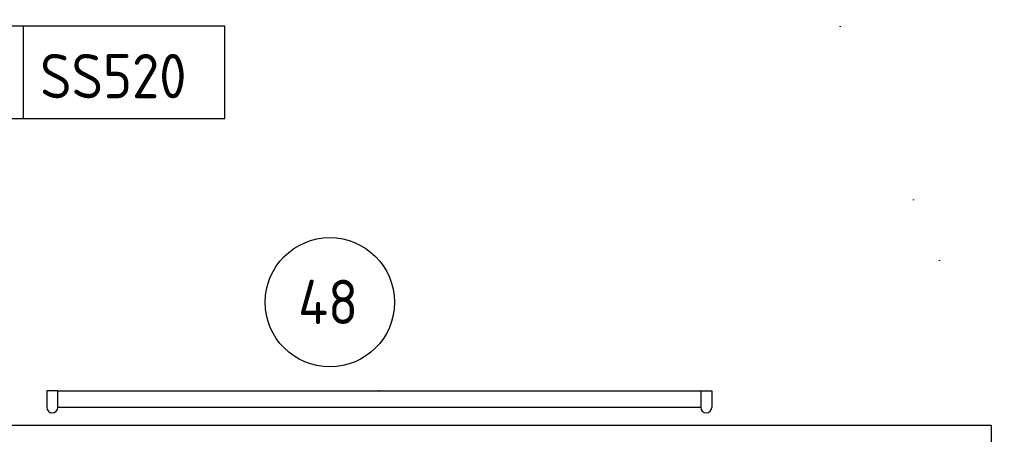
# Model space of a CAD drawing. Header units: millimetres. Extents: x -437 to 139813, y -473 to 90544.
# Tile 65 of 149: x 54073 to 56738, y 68289 to 69412. Entities that reach past the tile are written whole.
import ezdxf
from ezdxf.enums import TextEntityAlignment as Align

# ---------------------------------------------------------------- set-up
doc = ezdxf.new("R2010")
doc.units = ezdxf.units.MM
doc.linetypes.add('DGN Style 1', pattern=[688.000884, 1.14476, -686.856124])
for name, color, linetype in [('00-HHL-Einrichtung Allgem', 3, 'Continuous'), ('00-HHL-Installationen', 2, 'Continuous'), ('B4TM', 3, 'Continuous'), ('DR-90-points', 31, 'Continuous'), ('ME-00-media', 93, 'Continuous'), ('Xref', 253, 'Continuous')]:
    doc.layers.add(name, color=color, linetype=linetype)
doc.layers.add('059 Kader (tekening)', color=253, linetype='Continuous', lineweight=13)
doc.styles.add('ISO', font='isocp.shx')

# ---------------------------------------------------------------- blocks, each defined once
blk = doc.blocks.new('AE1')
at = {"layer": '059 Kader (tekening)', "color": 12, "linetype": 'Continuous', "lineweight": 13}
mesh = blk.add_polyface(dxfattribs=at)
corners = [(0, 0), (1399, 0), (1399, 841), (0, 841)]
mesh.append_faces([[corners[k] for k in face] for face in [(3, 1, 2)]], dxfattribs={"vtx0": -1, "color": 12})
mesh.append_faces([[corners[k] for k in face] for face in [(3, 0, 1)]], dxfattribs={"vtx2": -1, "color": 12})
at = {"layer": '059 Kader (tekening)', "color": 12, "linetype": 'Continuous', "lineweight": 35}
mesh = blk.add_polyface(dxfattribs=at)
corners = [(10, 10), (1389, 10), (1389, 831), (10, 831)]
mesh.append_faces([[corners[k] for k in face] for face in [(0, 2, 3)]], dxfattribs={"vtx0": -1, "color": 12})
mesh.append_faces([[corners[k] for k in face] for face in [(1, 2, 0)]], dxfattribs={"vtx1": -1, "color": 12})
blk = doc.blocks.new('A-TAFEL')
at = {"layer": 'DR-90-points'}
blk.add_point((0, 0), dxfattribs=at)
at = {"layer": 'ME-00-media'}
for p, q in [((-870, 0), (-900, 0)), ((-900, 0), (-900, -45)), ((870, 0), (900, 0)), ((900, 0), (900, -45))]:
    blk.add_line(p, q, dxfattribs=at)
blk.add_lwpolyline([(-870, -45), (-870, 0), (870, 0), (870, -45)], close=True, dxfattribs=at)
for centre in [(-885, -45), (885, -45)]:
    blk.add_arc(centre, 15, 180, 0, dxfattribs=at)
blk = doc.blocks.new('POSITIONSNUMMER-57')
at = {"layer": '00-HHL-Einrichtung Allgem', "color": 31}
blk.add_circle((0, 0), 175, dxfattribs=at)
at = {"layer": '00-HHL-Einrichtung Allgem', "color": 4, "style": 'ISO', "flags": 8}
blk.add_attdef('POS', text='', height=120, dxfattribs=at).set_placement((-4.7, -58.9), align=Align.CENTER)

msp = doc.modelspace()

# ---------------------------------------------------------------- linework, layer by layer
at = {"layer": 'B4TM', "color": 1}
for points in [[(53800.8, 69144), (54628.2, 69144), (54628.2, 69394), (53800.8, 69394)], [(54082, 69144), (54628.2, 69144), (54628.2, 69394), (54082, 69394)]]:
    msp.add_lwpolyline(points, close=True, dxfattribs=at)
at = {"layer": 'Xref', "linetype": 'Continuous', "lineweight": 25, "flags": 128}
msp.add_lwpolyline([(52723, 68314.2), (56703, 68314.2), (56703, 67714.2)], dxfattribs=at)

# ---------------------------------------------------------------- block references
at = {"layer": '00-HHL-Einrichtung Allgem'}
ref = msp.add_blockref('POSITIONSNUMMER-57', (54912.5, 68646.7, -738.5), dxfattribs=at)
ref.add_attrib('POS', '48', dxfattribs={"color": 4, "height": 120, "style": 'ISO'}).set_placement((54907.8, 68587.7, -738.5), align=Align.CENTER)
at = {"layer": 'B4TM'}
msp.add_blockref('A-TAFEL', (55046.4, 68407.2), dxfattribs=at)
at = {"layer": 'Xref', "linetype": 'Continuous', "lineweight": 35, "xscale": 100, "yscale": 100, "zscale": 100}
msp.add_blockref('AE1', (-87, 6444.2), dxfattribs=at)

# ---------------------------------------------------------------- texts
at = {"layer": '00-HHL-Installationen', "color": 3, "style": 'ISO', "flags": 4}
msp.add_attdef('SS520', (54128.1, 69199), '', height=120, dxfattribs=at)

# ---------------------------------------------------------------- meshes
at = {"layer": 'Xref', "linetype": 'DGN Style 1', "lineweight": 13}
mesh = msp.add_polyface(dxfattribs=at)
corners = [(52913, 85844.2), (67613, 85844.2), (67613, 60044.2), (60263, 60044.2), (41813, 60044.2), (41813, 85844.2), (49313, 85844.2), (49313, 85834.2), (52913, 85834.2)]
mesh.append_faces([[corners[k] for k in face] for face in [(3, 1, 2), (1, 8, 0), (7, 5, 6)]], dxfattribs={"vtx0": -1})
mesh.append_faces([[corners[k] for k in face] for face in [(8, 3, 7), (4, 7, 3)]], dxfattribs={"vtx0": -1, "vtx1": -1})
mesh.append_faces([[corners[k] for k in face] for face in [(3, 8, 1)]], dxfattribs={"vtx0": -1, "vtx1": -1, "vtx2": -1})
mesh.append_faces([[corners[k] for k in face] for face in [(7, 4, 5)]], dxfattribs={"vtx0": -1, "vtx2": -1})

doc.saveas('drawing.dxf')
